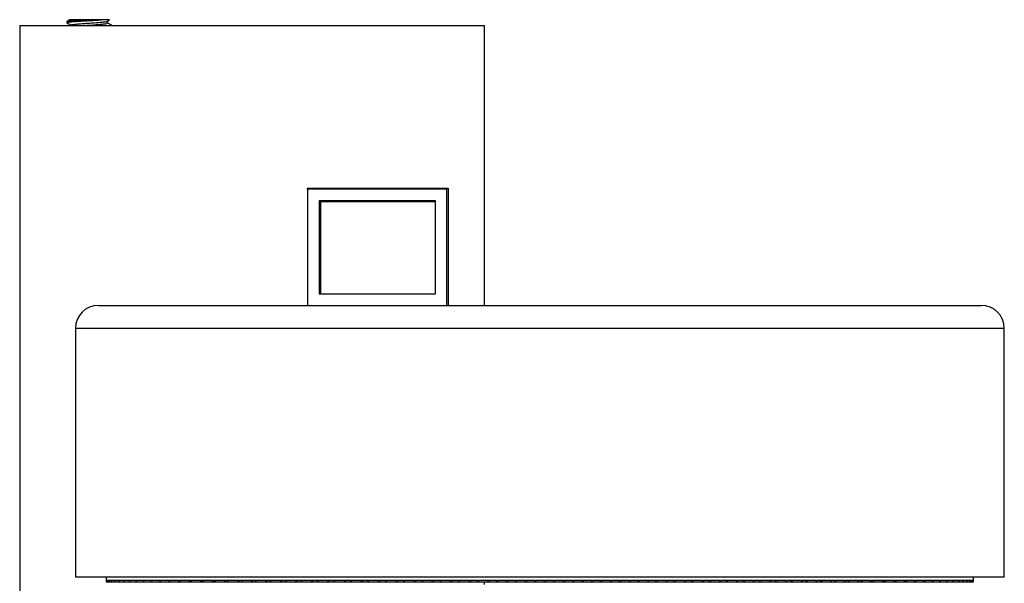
# Model space of a CAD drawing. Header units: millimetres. Extents: x 327 to 983, y 352 to 642.
# Tile 2 of 8: x 327 to 412, y 405 to 453. Entities that reach past the tile are written whole.
import ezdxf

# ---------------------------------------------------------------- set-up
doc = ezdxf.new("R2010")
doc.units = ezdxf.units.MM

msp = doc.modelspace()

# ---------------------------------------------------------------- linework, layer by layer
at = {"color": 7, "linetype": 'Continuous', "lineweight": 25}
for p, q in [((331.078, 453.111), (331.078, 453.024)), ((331.086, 453.111), (331.082, 453.119)), ((334.047, 453.26), (332.59, 453.26)), ((334.589, 453.142), (334.775, 453.25)), ((327.028, 452.773), (367.028, 452.773)), ((327.028, 452.773), (327.028, 352.773)), ((331.457, 452.805), (331.457, 452.773)), ((367.028, 452.773), (367.028, 428.673)), ((351.828, 438.773), (363.928, 438.773)), ((351.828, 438.673), (351.828, 438.773)), ((363.828, 438.673), (351.828, 438.673)), ((351.828, 438.673), (351.828, 428.673)), ((363.828, 428.673), (363.828, 438.673)), ((363.928, 438.773), (363.928, 428.673)), ((362.828, 437.673), (352.828, 437.673)), ((352.828, 437.673), (352.828, 429.673)), ((352.928, 437.573), (352.928, 429.673)), ((362.828, 437.573), (352.928, 437.573)), ((362.728, 437.573), (362.728, 437.673)), ((362.828, 429.673), (362.828, 437.673)), ((362.828, 429.673), (362.828, 437.573)), ((352.828, 429.773), (352.928, 429.773)), ((352.828, 429.673), (362.828, 429.673)), ((352.928, 429.673), (362.828, 429.673)), ((333.828, 428.673), (351.828, 428.673)), ((351.828, 428.673), (363.828, 428.673)), ((363.828, 428.673), (409.828, 428.673)), ((331.828, 426.673), (331.828, 405.273)), ((411.828, 405.273), (411.828, 426.673)), ((411.828, 405.273), (331.828, 405.273)), ((334.478, 405.273), (334.478, 404.973)), ((334.487, 404.973), (334.478, 404.973)), ((334.559, 404.973), (334.487, 404.973)), ((334.487, 404.973), (334.487, 404.851)), ((334.487, 404.851), (334.559, 404.851)), ((334.703, 404.973), (334.559, 404.973)), ((334.559, 404.973), (334.559, 404.851)), ((334.559, 404.851), (334.559, 404.973)), ((334.559, 404.851), (334.703, 404.851)), ((334.918, 404.973), (334.703, 404.973)), ((334.703, 404.973), (334.703, 404.851)), ((334.703, 404.851), (334.703, 404.973)), ((334.703, 404.851), (334.703, 404.851)), ((334.703, 404.851), (334.918, 404.851)), ((335.205, 404.973), (334.918, 404.973)), ((334.918, 404.973), (334.918, 404.851)), ((334.918, 404.851), (334.918, 404.973)), ((334.918, 404.851), (334.918, 404.851)), ((334.918, 404.851), (335.205, 404.851)), ((335.562, 404.973), (335.205, 404.973)), ((335.205, 404.973), (335.205, 404.851)), ((335.205, 404.851), (335.205, 404.973)), ((335.205, 404.851), (335.205, 404.851)), ((335.205, 404.851), (335.562, 404.851)), ((335.562, 404.851), (335.562, 404.973)), ((335.562, 404.851), (335.563, 404.851)), ((335.99, 404.973), (335.563, 404.973)), ((335.563, 404.973), (335.563, 404.851)), ((335.563, 404.851), (335.99, 404.851)), ((336.486, 404.973), (335.99, 404.973)), ((335.99, 404.973), (335.99, 404.851)), ((335.99, 404.851), (335.99, 404.973)), ((335.99, 404.851), (335.99, 404.851)), ((335.99, 404.851), (336.486, 404.851)), ((336.486, 404.851), (336.486, 404.973)), ((336.486, 404.851), (336.487, 404.851)), ((337.051, 404.973), (336.487, 404.973)), ((336.487, 404.973), (336.487, 404.851)), ((336.487, 404.851), (337.051, 404.851)), ((337.051, 404.851), (337.051, 404.973)), ((337.051, 404.851), (337.052, 404.851)), ((337.683, 404.973), (337.052, 404.973)), ((337.052, 404.973), (337.052, 404.851)), ((337.052, 404.851), (337.683, 404.851)), ((337.683, 404.851), (337.683, 404.973)), ((337.683, 404.851), (337.685, 404.851)), ((338.381, 404.973), (337.685, 404.973)), ((337.685, 404.973), (337.685, 404.851)), ((337.685, 404.851), (338.358, 404.851)), ((338.358, 404.973), (338.358, 404.851)), ((338.358, 404.851), (338.381, 404.851)), ((338.381, 404.851), (338.381, 404.973)), ((338.381, 404.851), (338.383, 404.851)), ((339.144, 404.973), (338.383, 404.973)), ((338.383, 404.973), (338.383, 404.851)), ((338.383, 404.851), (339.078, 404.851)), ((339.078, 404.973), (339.078, 404.851)), ((339.078, 404.851), (339.143, 404.851)), ((339.143, 404.973), (339.143, 404.851)), ((339.143, 404.851), (339.144, 404.851)), ((339.144, 404.851), (339.144, 404.973)), ((339.144, 404.851), (339.146, 404.851)), ((339.969, 404.973), (339.146, 404.973)), ((339.146, 404.973), (339.146, 404.851)), ((339.146, 404.851), (339.861, 404.851)), ((339.861, 404.973), (339.861, 404.851)), ((339.861, 404.851), (339.932, 404.851)), ((339.932, 404.973), (339.932, 404.851)), ((339.932, 404.851), (339.969, 404.851)), ((339.969, 404.851), (339.969, 404.973)), ((339.969, 404.851), (339.972, 404.851)), ((340.856, 404.973), (339.972, 404.973)), ((339.972, 404.973), (339.972, 404.851)), ((339.972, 404.851), (340.707, 404.851)), ((340.707, 404.973), (340.707, 404.851)), ((340.707, 404.851), (340.782, 404.851)), ((340.782, 404.973), (340.782, 404.851)), ((340.782, 404.851), (340.856, 404.851)), ((340.856, 404.851), (340.856, 404.973)), ((340.856, 404.851), (340.86, 404.851)), ((341.803, 404.973), (340.86, 404.973)), ((340.86, 404.973), (340.86, 404.851)), ((340.86, 404.851), (341.612, 404.851)), ((341.612, 404.973), (341.612, 404.851)), ((341.612, 404.851), (341.692, 404.851)), ((341.692, 404.973), (341.692, 404.851)), ((341.692, 404.851), (341.803, 404.851)), ((341.803, 404.851), (341.803, 404.973)), ((341.803, 404.851), (341.808, 404.851)), ((342.807, 404.973), (341.808, 404.973)), ((341.808, 404.973), (341.808, 404.851)), ((341.808, 404.851), (342.575, 404.851)), ((342.575, 404.973), (342.575, 404.851)), ((342.575, 404.851), (342.661, 404.851)), ((342.661, 404.973), (342.661, 404.851)), ((342.661, 404.851), (342.807, 404.851)), ((342.807, 404.851), (342.807, 404.973)), ((342.807, 404.851), (342.814, 404.851)), ((343.868, 404.973), (342.814, 404.973)), ((342.814, 404.973), (342.814, 404.851)), ((342.814, 404.851), (343.596, 404.851)), ((343.596, 404.973), (343.596, 404.851)), ((343.596, 404.851), (343.686, 404.851)), ((343.686, 404.973), (343.686, 404.851)), ((343.686, 404.851), (343.868, 404.851)), ((343.868, 404.851), (343.868, 404.973)), ((343.868, 404.851), (343.875, 404.851)), ((344.982, 404.973), (343.875, 404.973)), ((343.875, 404.973), (343.875, 404.851)), ((343.875, 404.851), (344.67, 404.851)), ((344.67, 404.973), (344.67, 404.851)), ((344.67, 404.851), (344.765, 404.851)), ((344.765, 404.973), (344.765, 404.851)), ((344.765, 404.851), (344.982, 404.851)), ((344.982, 404.851), (344.982, 404.973)), ((344.982, 404.851), (344.991, 404.851)), ((346.149, 404.973), (344.991, 404.973)), ((344.991, 404.973), (344.991, 404.851)), ((344.991, 404.851), (345.797, 404.851)), ((345.797, 404.973), (345.797, 404.851)), ((345.797, 404.851), (345.896, 404.851)), ((345.896, 404.973), (345.896, 404.851)), ((345.896, 404.851), (346.149, 404.851)), ((346.149, 404.851), (346.149, 404.973)), ((346.149, 404.851), (346.159, 404.851)), ((347.365, 404.973), (346.159, 404.973)), ((346.159, 404.973), (346.159, 404.851)), ((346.159, 404.851), (346.974, 404.851)), ((346.974, 404.973), (346.974, 404.851)), ((346.974, 404.851), (347.078, 404.851)), ((347.078, 404.973), (347.078, 404.851)), ((347.078, 404.851), (347.365, 404.851)), ((347.365, 404.851), (347.365, 404.973)), ((347.365, 404.851), (347.376, 404.851)), ((348.628, 404.973), (347.376, 404.973)), ((347.376, 404.973), (347.376, 404.851)), ((347.376, 404.851), (348.2, 404.851)), ((348.2, 404.973), (348.2, 404.851)), ((348.2, 404.851), (348.307, 404.851)), ((348.307, 404.973), (348.307, 404.851)), ((348.307, 404.851), (348.628, 404.851)), ((348.628, 404.851), (348.628, 404.973)), ((348.628, 404.851), (348.641, 404.851)), ((349.935, 404.973), (348.641, 404.973)), ((348.641, 404.973), (348.641, 404.851)), ((348.641, 404.851), (349.471, 404.851)), ((349.471, 404.973), (349.471, 404.851)), ((349.471, 404.851), (349.582, 404.851)), ((349.582, 404.973), (349.582, 404.851)), ((349.582, 404.851), (349.935, 404.851)), ((349.935, 404.851), (349.935, 404.973)), ((349.935, 404.851), (349.95, 404.851)), ((351.285, 404.973), (349.95, 404.973)), ((349.95, 404.973), (349.95, 404.851)), ((349.95, 404.851), (350.785, 404.851)), ((350.785, 404.973), (350.785, 404.851)), ((350.785, 404.851), (350.9, 404.851)), ((350.9, 404.973), (350.9, 404.851)), ((350.9, 404.851), (351.285, 404.851)), ((351.285, 404.851), (351.285, 404.973)), ((351.285, 404.851), (351.302, 404.851)), ((352.675, 404.973), (351.302, 404.973)), ((351.302, 404.973), (351.302, 404.851)), ((351.302, 404.851), (352.14, 404.851)), ((352.14, 404.973), (352.14, 404.851)), ((352.14, 404.851), (352.258, 404.851)), ((352.258, 404.973), (352.258, 404.851)), ((352.258, 404.851), (352.675, 404.851)), ((352.675, 404.851), (352.675, 404.973)), ((352.675, 404.851), (352.693, 404.851)), ((354.101, 404.973), (352.693, 404.973)), ((352.693, 404.973), (352.693, 404.851)), ((352.693, 404.851), (353.532, 404.851)), ((353.532, 404.973), (353.532, 404.851)), ((353.532, 404.851), (353.654, 404.851)), ((353.654, 404.973), (353.654, 404.851)), ((353.654, 404.851), (354.101, 404.851)), ((354.101, 404.851), (354.101, 404.973)), ((354.101, 404.851), (354.121, 404.851)), ((355.562, 404.973), (354.121, 404.973)), ((354.121, 404.973), (354.121, 404.851)), ((354.121, 404.851), (354.961, 404.851)), ((354.961, 404.973), (354.961, 404.851)), ((354.961, 404.851), (355.085, 404.851)), ((355.085, 404.973), (355.085, 404.851)), ((355.085, 404.851), (355.562, 404.851)), ((355.562, 404.851), (355.562, 404.973)), ((355.562, 404.851), (355.584, 404.851)), ((357.054, 404.973), (355.584, 404.973)), ((355.584, 404.973), (355.584, 404.851)), ((355.584, 404.851), (356.421, 404.851)), ((356.421, 404.973), (356.421, 404.851)), ((356.421, 404.851), (356.549, 404.851)), ((356.549, 404.973), (356.549, 404.851)), ((356.549, 404.851), (357.054, 404.851)), ((357.054, 404.851), (357.054, 404.973)), ((357.054, 404.851), (357.078, 404.851)), ((358.574, 404.973), (357.078, 404.973)), ((357.078, 404.973), (357.078, 404.851)), ((357.078, 404.851), (357.912, 404.851)), ((357.912, 404.973), (357.912, 404.851)), ((357.912, 404.851), (358.042, 404.851)), ((358.042, 404.973), (358.042, 404.851)), ((358.042, 404.851), (358.574, 404.851)), ((358.574, 404.851), (358.574, 404.973)), ((358.574, 404.851), (358.601, 404.851)), ((360.12, 404.973), (358.601, 404.973)), ((358.601, 404.973), (358.601, 404.851)), ((358.601, 404.851), (359.429, 404.851)), ((359.429, 404.973), (359.429, 404.851)), ((359.429, 404.851), (359.561, 404.851)), ((359.561, 404.973), (359.561, 404.851)), ((359.561, 404.851), (360.12, 404.851)), ((360.12, 404.851), (360.12, 404.973)), ((360.12, 404.851), (360.149, 404.851)), ((361.688, 404.973), (360.149, 404.973)), ((360.149, 404.973), (360.149, 404.851)), ((360.149, 404.851), (360.97, 404.851)), ((360.97, 404.973), (360.97, 404.851)), ((360.97, 404.851), (361.104, 404.851)), ((361.104, 404.973), (361.104, 404.851)), ((361.104, 404.851), (361.688, 404.851)), ((361.688, 404.851), (361.688, 404.973)), ((361.688, 404.851), (361.719, 404.851)), ((363.276, 404.973), (361.719, 404.973)), ((361.719, 404.973), (361.719, 404.851)), ((361.719, 404.851), (362.533, 404.851)), ((362.533, 404.973), (362.533, 404.851)), ((362.533, 404.851), (362.668, 404.851)), ((362.668, 404.973), (362.668, 404.851)), ((362.668, 404.851), (363.276, 404.851)), ((363.276, 404.851), (363.276, 404.973)), ((363.276, 404.851), (363.309, 404.851)), ((364.881, 404.973), (363.309, 404.973)), ((363.309, 404.973), (363.309, 404.851)), ((363.309, 404.851), (364.113, 404.851)), ((364.113, 404.973), (364.113, 404.851)), ((364.113, 404.851), (364.25, 404.851)), ((364.25, 404.973), (364.25, 404.851)), ((364.25, 404.851), (364.881, 404.851)), ((364.881, 404.851), (364.881, 404.973)), ((364.881, 404.851), (364.916, 404.851)), ((366.498, 404.973), (364.916, 404.973)), ((364.916, 404.973), (364.916, 404.851)), ((364.916, 404.851), (365.708, 404.851)), ((365.708, 404.973), (365.708, 404.851)), ((365.708, 404.851), (365.846, 404.851)), ((365.846, 404.973), (365.846, 404.851)), ((365.846, 404.851), (366.498, 404.851)), ((366.498, 404.851), (366.498, 404.973)), ((366.498, 404.851), (366.536, 404.851)), ((368.126, 404.973), (366.536, 404.973)), ((366.536, 404.973), (366.536, 404.851)), ((366.536, 404.851), (367.315, 404.851)), ((367.028, 404.851), (367.028, 404.619)), ((367.315, 404.973), (367.315, 404.851)), ((367.315, 404.851), (367.454, 404.851)), ((367.454, 404.973), (367.454, 404.851)), ((367.454, 404.851), (368.126, 404.851)), ((368.126, 404.851), (368.126, 404.973)), ((368.126, 404.851), (368.166, 404.851)), ((369.762, 404.973), (368.166, 404.973)), ((368.166, 404.973), (368.166, 404.851)), ((368.166, 404.851), (368.931, 404.851)), ((368.931, 404.973), (368.931, 404.851)), ((368.931, 404.851), (369.071, 404.851)), ((369.071, 404.973), (369.071, 404.851)), ((369.071, 404.851), (369.762, 404.851)), ((369.762, 404.851), (369.762, 404.973)), ((369.762, 404.851), (369.803, 404.851)), ((371.401, 404.973), (369.803, 404.973)), ((369.803, 404.973), (369.803, 404.851)), ((369.803, 404.851), (370.552, 404.851)), ((370.552, 404.973), (370.552, 404.851)), ((370.552, 404.851), (370.692, 404.851)), ((370.692, 404.973), (370.692, 404.851)), ((370.692, 404.851), (371.401, 404.851)), ((371.401, 404.851), (371.401, 404.973)), ((371.401, 404.851), (371.444, 404.851)), ((373.041, 404.973), (371.444, 404.973)), ((371.444, 404.973), (371.444, 404.851)), ((371.444, 404.851), (372.176, 404.851)), ((372.176, 404.973), (372.176, 404.851)), ((372.176, 404.851), (372.316, 404.851)), ((372.316, 404.973), (372.316, 404.851)), ((372.316, 404.851), (373.041, 404.851)), ((373.041, 404.851), (373.041, 404.973)), ((373.041, 404.851), (373.086, 404.851)), ((374.678, 404.973), (373.086, 404.973)), ((373.086, 404.973), (373.086, 404.851)), ((373.086, 404.851), (373.799, 404.851)), ((373.799, 404.973), (373.799, 404.851)), ((373.799, 404.851), (373.939, 404.851)), ((373.939, 404.973), (373.939, 404.851)), ((373.939, 404.851), (374.678, 404.851)), ((374.678, 404.851), (374.678, 404.973)), ((374.678, 404.851), (374.726, 404.851)), ((376.31, 404.973), (374.726, 404.973)), ((374.726, 404.973), (374.726, 404.851)), ((374.726, 404.851), (375.419, 404.851)), ((375.419, 404.973), (375.419, 404.851)), ((375.419, 404.851), (375.558, 404.851)), ((375.558, 404.973), (375.558, 404.851)), ((375.558, 404.851), (376.31, 404.851)), ((376.31, 404.851), (376.31, 404.973)), ((376.31, 404.851), (376.359, 404.851)), ((377.934, 404.973), (376.359, 404.973)), ((376.359, 404.973), (376.359, 404.851)), ((376.359, 404.851), (377.031, 404.851)), ((377.031, 404.973), (377.031, 404.851)), ((377.031, 404.851), (377.17, 404.851)), ((377.17, 404.973), (377.17, 404.851)), ((377.17, 404.851), (377.934, 404.851)), ((377.934, 404.851), (377.934, 404.973)), ((377.934, 404.851), (377.984, 404.851)), ((379.545, 404.973), (377.984, 404.973)), ((377.984, 404.973), (377.984, 404.851)), ((377.984, 404.851), (378.634, 404.851)), ((378.634, 404.973), (378.634, 404.851)), ((378.634, 404.851), (378.772, 404.851)), ((378.772, 404.973), (378.772, 404.851)), ((378.772, 404.851), (379.545, 404.851)), ((379.545, 404.851), (379.545, 404.973)), ((379.545, 404.851), (379.597, 404.851)), ((381.142, 404.973), (379.597, 404.973)), ((379.597, 404.973), (379.597, 404.851)), ((379.597, 404.851), (380.223, 404.851)), ((380.223, 404.973), (380.223, 404.851)), ((380.223, 404.851), (380.36, 404.851)), ((380.36, 404.973), (380.36, 404.851)), ((380.36, 404.851), (381.142, 404.851)), ((381.142, 404.851), (381.142, 404.973)), ((381.142, 404.851), (381.195, 404.851)), ((382.721, 404.973), (381.195, 404.973)), ((381.195, 404.973), (381.195, 404.851)), ((381.195, 404.851), (381.797, 404.851)), ((381.797, 404.973), (381.797, 404.851)), ((381.797, 404.851), (381.932, 404.851)), ((381.932, 404.973), (381.932, 404.851)), ((381.932, 404.851), (382.721, 404.851)), ((382.721, 404.851), (382.721, 404.973)), ((382.721, 404.851), (382.775, 404.851)), ((384.278, 404.973), (382.775, 404.973)), ((382.775, 404.973), (382.775, 404.851)), ((382.775, 404.851), (383.351, 404.851)), ((383.351, 404.973), (383.351, 404.851)), ((383.351, 404.851), (383.484, 404.851)), ((383.484, 404.973), (383.484, 404.851)), ((383.484, 404.851), (384.278, 404.851)), ((384.278, 404.851), (384.278, 404.973)), ((384.278, 404.851), (384.334, 404.851)), ((385.812, 404.973), (384.334, 404.973)), ((384.334, 404.973), (384.334, 404.851)), ((384.334, 404.851), (384.882, 404.851)), ((384.882, 404.973), (384.882, 404.851)), ((384.882, 404.851), (385.014, 404.851)), ((385.014, 404.973), (385.014, 404.851)), ((385.014, 404.851), (385.812, 404.851)), ((385.812, 404.851), (385.812, 404.973)), ((385.812, 404.851), (385.868, 404.851)), ((387.319, 404.973), (385.868, 404.973)), ((385.868, 404.973), (385.868, 404.851)), ((385.868, 404.851), (386.389, 404.851)), ((386.389, 404.973), (386.389, 404.851)), ((386.389, 404.851), (386.518, 404.851)), ((386.518, 404.973), (386.518, 404.851)), ((386.518, 404.851), (387.319, 404.851)), ((387.319, 404.851), (387.319, 404.973)), ((387.319, 404.851), (387.376, 404.851)), ((388.796, 404.973), (387.376, 404.973)), ((387.376, 404.973), (387.376, 404.851)), ((387.376, 404.851), (387.867, 404.851)), ((387.867, 404.973), (387.867, 404.851)), ((387.867, 404.851), (387.994, 404.851)), ((387.994, 404.973), (387.994, 404.851)), ((387.994, 404.851), (388.796, 404.851)), ((388.796, 404.851), (388.796, 404.973)), ((388.796, 404.851), (388.853, 404.851)), ((390.24, 404.973), (388.853, 404.973)), ((388.853, 404.973), (388.853, 404.851)), ((388.853, 404.851), (389.315, 404.851)), ((389.315, 404.973), (389.315, 404.851)), ((389.315, 404.851), (389.439, 404.851)), ((389.439, 404.973), (389.439, 404.851)), ((389.439, 404.851), (390.24, 404.851)), ((390.24, 404.851), (390.24, 404.973)), ((390.24, 404.851), (390.297, 404.851)), ((391.649, 404.973), (390.297, 404.973)), ((390.297, 404.973), (390.297, 404.851)), ((390.297, 404.851), (390.729, 404.851)), ((390.729, 404.973), (390.729, 404.851)), ((390.729, 404.851), (390.85, 404.851)), ((390.85, 404.973), (390.85, 404.851)), ((390.85, 404.851), (391.649, 404.851)), ((391.649, 404.851), (391.649, 404.973)), ((391.649, 404.851), (391.706, 404.851)), ((393.019, 404.973), (391.706, 404.973)), ((391.706, 404.973), (391.706, 404.851)), ((391.706, 404.851), (392.106, 404.851)), ((392.106, 404.973), (392.106, 404.851)), ((392.106, 404.851), (392.224, 404.851)), ((392.224, 404.973), (392.224, 404.851)), ((392.224, 404.851), (393.019, 404.851)), ((393.019, 404.851), (393.019, 404.973)), ((393.019, 404.851), (393.076, 404.851)), ((394.349, 404.973), (393.076, 404.973)), ((393.076, 404.973), (393.076, 404.851)), ((393.076, 404.851), (393.445, 404.851)), ((393.445, 404.973), (393.445, 404.851)), ((393.445, 404.851), (393.558, 404.851)), ((393.558, 404.973), (393.558, 404.851)), ((393.558, 404.851), (394.349, 404.851)), ((394.349, 404.851), (394.349, 404.973)), ((394.349, 404.851), (394.405, 404.851)), ((395.635, 404.973), (394.405, 404.973)), ((394.405, 404.973), (394.405, 404.851)), ((394.405, 404.851), (394.741, 404.851)), ((394.741, 404.973), (394.741, 404.851)), ((394.741, 404.851), (394.851, 404.851)), ((394.851, 404.973), (394.851, 404.851)), ((394.851, 404.851), (395.635, 404.851)), ((395.635, 404.851), (395.635, 404.973)), ((395.635, 404.851), (395.691, 404.851)), ((396.875, 404.973), (395.691, 404.973)), ((395.691, 404.973), (395.691, 404.851)), ((395.691, 404.851), (395.993, 404.851)), ((395.993, 404.973), (395.993, 404.851)), ((395.993, 404.851), (396.1, 404.851)), ((396.1, 404.973), (396.1, 404.851)), ((396.1, 404.851), (396.875, 404.851)), ((396.875, 404.851), (396.875, 404.973)), ((396.875, 404.851), (396.93, 404.851)), ((398.067, 404.973), (396.93, 404.973)), ((396.93, 404.973), (396.93, 404.851)), ((396.93, 404.851), (397.199, 404.851)), ((397.199, 404.973), (397.199, 404.851)), ((397.199, 404.851), (397.301, 404.851)), ((397.301, 404.973), (397.301, 404.851)), ((397.301, 404.851), (398.067, 404.851)), ((398.067, 404.851), (398.067, 404.973)), ((398.067, 404.851), (398.121, 404.851)), ((399.209, 404.973), (398.121, 404.973)), ((398.121, 404.973), (398.121, 404.851)), ((398.121, 404.851), (398.356, 404.851)), ((398.356, 404.973), (398.356, 404.851)), ((398.356, 404.851), (398.454, 404.851)), ((398.454, 404.973), (398.454, 404.851)), ((398.454, 404.851), (399.209, 404.851)), ((399.209, 404.851), (399.209, 404.973)), ((399.209, 404.851), (399.261, 404.851)), ((400.298, 404.973), (399.261, 404.973)), ((399.261, 404.973), (399.261, 404.851)), ((399.261, 404.851), (399.462, 404.851)), ((399.462, 404.973), (399.462, 404.851)), ((399.462, 404.851), (399.555, 404.851)), ((399.555, 404.973), (399.555, 404.851)), ((399.555, 404.851), (400.298, 404.851)), ((400.298, 404.851), (400.298, 404.973)), ((400.298, 404.851), (400.348, 404.851)), ((401.331, 404.973), (400.348, 404.973)), ((400.348, 404.973), (400.348, 404.851)), ((400.348, 404.851), (400.514, 404.851)), ((400.514, 404.973), (400.514, 404.851)), ((400.514, 404.851), (400.603, 404.851)), ((400.603, 404.973), (400.603, 404.851)), ((400.603, 404.851), (401.331, 404.851)), ((401.331, 404.851), (401.331, 404.973)), ((401.331, 404.851), (401.38, 404.851)), ((402.308, 404.973), (401.38, 404.973)), ((401.38, 404.973), (401.38, 404.851)), ((401.38, 404.851), (401.511, 404.851)), ((401.511, 404.973), (401.511, 404.851)), ((401.511, 404.851), (401.595, 404.851)), ((401.595, 404.973), (401.595, 404.851)), ((401.595, 404.851), (402.308, 404.851)), ((402.308, 404.851), (402.308, 404.973)), ((402.308, 404.851), (402.355, 404.851)), ((403.227, 404.973), (402.355, 404.973)), ((402.355, 404.973), (402.355, 404.851)), ((402.355, 404.851), (402.451, 404.851)), ((402.451, 404.973), (402.451, 404.851)), ((402.451, 404.851), (402.529, 404.851)), ((402.529, 404.973), (402.529, 404.851)), ((402.529, 404.851), (403.227, 404.851)), ((403.227, 404.851), (403.227, 404.973)), ((403.227, 404.851), (403.271, 404.851)), ((404.084, 404.973), (403.271, 404.973)), ((403.271, 404.973), (403.271, 404.851)), ((403.271, 404.851), (403.331, 404.851)), ((403.331, 404.973), (403.331, 404.851)), ((403.331, 404.851), (403.405, 404.851)), ((403.405, 404.973), (403.405, 404.851)), ((403.405, 404.851), (404.084, 404.851)), ((404.084, 404.851), (404.084, 404.973)), ((404.084, 404.851), (404.126, 404.851)), ((404.88, 404.973), (404.126, 404.973)), ((404.126, 404.973), (404.126, 404.851)), ((404.126, 404.851), (404.151, 404.851)), ((404.151, 404.973), (404.151, 404.851)), ((404.151, 404.851), (404.219, 404.851)), ((404.219, 404.973), (404.219, 404.851)), ((404.219, 404.851), (404.88, 404.851)), ((404.88, 404.851), (404.88, 404.973)), ((404.88, 404.851), (404.919, 404.851)), ((405.612, 404.973), (404.919, 404.973)), ((404.919, 404.973), (404.919, 404.851)), ((404.919, 404.851), (404.971, 404.851)), ((404.971, 404.973), (404.971, 404.851)), ((404.971, 404.851), (405.612, 404.851)), ((405.612, 404.851), (405.612, 404.973)), ((405.612, 404.851), (405.648, 404.851)), ((406.278, 404.973), (405.648, 404.973)), ((405.648, 404.973), (405.648, 404.851)), ((405.648, 404.851), (405.659, 404.851)), ((405.659, 404.973), (405.659, 404.851)), ((405.659, 404.851), (406.278, 404.851)), ((406.278, 404.851), (406.278, 404.973)), ((406.278, 404.851), (406.311, 404.851)), ((406.879, 404.973), (406.311, 404.973)), ((406.311, 404.973), (406.311, 404.851)), ((406.311, 404.851), (406.879, 404.851)), ((406.879, 404.851), (406.879, 404.973)), ((406.879, 404.851), (406.908, 404.851)), ((407.411, 404.973), (406.908, 404.973)), ((406.908, 404.973), (406.908, 404.851)), ((406.908, 404.851), (407.411, 404.851)), ((407.411, 404.851), (407.411, 404.973)), ((407.411, 404.851), (407.438, 404.851)), ((407.876, 404.973), (407.438, 404.973)), ((407.438, 404.973), (407.438, 404.851)), ((407.438, 404.851), (407.876, 404.851)), ((407.876, 404.851), (407.876, 404.973)), ((407.876, 404.851), (407.898, 404.851)), ((408.27, 404.973), (407.898, 404.973)), ((407.898, 404.973), (407.898, 404.851)), ((407.898, 404.851), (408.27, 404.851)), ((408.27, 404.851), (408.27, 404.973)), ((408.27, 404.851), (408.289, 404.851)), ((408.594, 404.973), (408.289, 404.973)), ((408.289, 404.973), (408.289, 404.851)), ((408.289, 404.851), (408.594, 404.851)), ((408.594, 404.851), (408.594, 404.973)), ((408.594, 404.851), (408.61, 404.851)), ((408.848, 404.973), (408.61, 404.973)), ((408.61, 404.973), (408.61, 404.851)), ((408.61, 404.851), (408.848, 404.851)), ((408.848, 404.851), (408.848, 404.973)), ((408.848, 404.851), (408.859, 404.851)), ((409.03, 404.973), (408.859, 404.973)), ((408.859, 404.973), (408.859, 404.851)), ((408.859, 404.851), (409.03, 404.851)), ((409.03, 404.851), (409.03, 404.973)), ((409.03, 404.851), (409.038, 404.851)), ((409.14, 404.973), (409.038, 404.973)), ((409.038, 404.973), (409.038, 404.851)), ((409.038, 404.851), (409.14, 404.851)), ((409.14, 404.851), (409.14, 404.973)), ((409.14, 404.851), (409.144, 404.851)), ((409.178, 404.973), (409.144, 404.973)), ((409.144, 404.973), (409.144, 404.851)), ((409.144, 404.851), (409.178, 404.851)), ((409.178, 404.851), (409.178, 405.273)), ((409.178, 404.851), (409.178, 404.973))]:
    msp.add_line(p, q, dxfattribs=at)
at = {"color": 8, "linetype": 'Continuous', "lineweight": 25}
msp.add_line((411.828, 426.673), (331.828, 426.673), dxfattribs=at)
at = {"color": 7, "linetype": 'Continuous', "lineweight": 25}
for centre, start, end in [((333.828, 426.673), 90, 180), ((409.828, 426.673), 0, 90)]:
    msp.add_arc(centre, 2, start, end, dxfattribs=at)
for points, knots in [([(331.083, 453.024), (331.082, 453.025), (331.04, 453.045), (331.242, 453.072), (331.659, 453.113), (332.214, 453.154), (332.904, 453.189), (333.584, 453.23), (333.892, 453.25), (334.047, 453.26)], [0, 0, 0, 0, 0.009592, 0.252327, 0.378887, 0.505714, 0.748441, 0.874111, 1, 1, 1, 1]), ([(331.086, 453.014), (331.15, 452.976), (331.274, 452.905), (331.398, 452.833), (331.457, 452.798)], [0, 0, 0, 0, 0.5189281, 1, 1, 1, 1]), ([(331.348, 453.273), (331.327, 453.261), (331.243, 453.212), (331.158, 453.163), (331.095, 453.126)], [0, 0, 0, 0, 0.246984, 1, 1, 1, 1]), ([(331.097, 453.126), (331.1, 453.127), (331.123, 453.139), (331.259, 453.16), (331.606, 453.196), (332.078, 453.231), (332.445, 453.252), (332.59, 453.26)], [0, 0, 0, 0, 0.033161, 0.268898, 0.513832, 0.808362, 1, 1, 1, 1]), ([(332.59, 453.26), (332.398, 453.26), (332.016, 453.26), (331.599, 453.26), (331.355, 453.26), (331.355, 453.26), (331.355, 453.26)], [0, 0, 0, 0, 0.28098, 0.561876, 0.841927, 1, 1, 1, 1]), ([(331.481, 452.805), (331.478, 452.812), (331.468, 452.833), (331.661, 452.862), (332.02, 452.904), (332.513, 452.944), (333.065, 452.98), (333.613, 453.022), (334.094, 453.061), (334.426, 453.097), (334.591, 453.126), (334.583, 453.141), (334.582, 453.142)], [0, 0, 0, 0, 0.064011, 0.17734, 0.295432, 0.412004, 0.525372, 0.643492, 0.759996, 0.873404, 0.991552, 1, 1, 1, 1]), ([(332.59, 452.773), (332.745, 452.784), (333.084, 452.806), (333.614, 452.847), (334.092, 452.886), (334.431, 452.922), (334.602, 452.956), (334.582, 452.974), (334.576, 452.98)], [0, 0, 0, 0, 0.162994, 0.355561, 0.545493, 0.730378, 0.92299, 1, 1, 1, 1]), ([(334.77, 453.26), (334.771, 453.26), (334.774, 453.26), (334.552, 453.26), (334.265, 453.26), (334.077, 453.26), (334.047, 453.26)], [0, 0, 0, 0, 0.2254934, 0.5785282, 0.9318577, 1, 1, 1, 1]), ([(334.6, 452.98), (334.6, 453.009), (334.599, 453.065), (334.6, 453.121), (334.6, 453.148)], [0, 0, 0, 0, 0.51651, 1, 1, 1, 1]), ([(334.963, 452.775), (334.899, 452.812), (334.778, 452.883), (334.657, 452.953), (334.6, 452.987)], [0, 0, 0, 0, 0.5248948, 1, 1, 1, 1])]:
    msp.add_open_spline(points, degree=3, knots=knots, dxfattribs=at)

doc.saveas('drawing.dxf')
